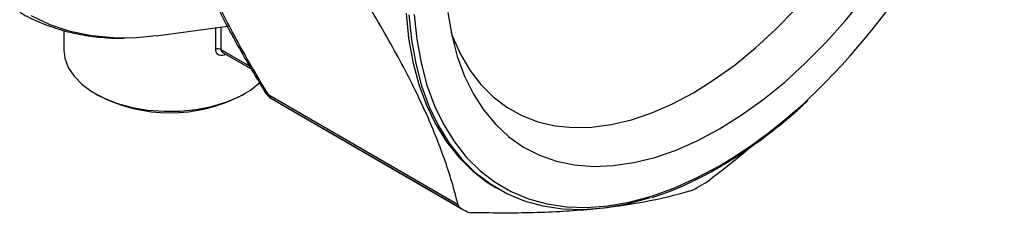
# Model space of a CAD drawing. Header units: inches. Extents: x 1 to 43, y 1 to 33.
# Tile 11 of 14: x 36.86 to 39.878, y 25.775 to 26.367. Entities that reach past the tile are written whole.
import ezdxf

# ---------------------------------------------------------------- set-up
doc = ezdxf.new("R2010")
doc.units = ezdxf.units.IN
doc.header["$LTSCALE"] = 4
doc.header["$MEASUREMENT"] = 0

msp = doc.modelspace()

# ---------------------------------------------------------------- linework, layer by layer
for p, q in [((37.2784, 26.3179), (37.4967, 26.3477)), ((37.4779, 26.2749), (37.4779, 26.3451)), ((36.9958, 26.334), (36.9958, 26.2741)), ((37.46, 26.3427), (37.46, 26.2767)), ((37.5642, 26.2251), (37.4779, 26.2749)), ((37.4809, 26.2679), (37.5675, 26.2179)), ((37.4882, 26.2636), (37.4877, 26.2595)), ((37.4877, 26.2595), (37.4924, 26.2612)), ((37.0909, 26.1415), (37.0993, 26.1367)), ((37.542, 26.1367), (37.5503, 26.1415)), ((38.2036, 25.8012), (37.6234, 26.1362)), ((37.6321, 26.126), (38.2106, 25.792)), ((37.6421, 26.1201), (38.2206, 25.7861)), ((38.3189, 25.8543), (38.3273, 25.8495))]:
    msp.add_line(p, q)
at = {"flags": 128}
for points in [[(39.0049, 26.0331), (39.0717, 26.0748), (39.138, 26.1223), (39.2036, 26.1753), (39.2678, 26.2337), (39.3305, 26.2968), (39.391, 26.3645), (39.4491, 26.4362)], [(37.1842, 26.3109), (37.1475, 26.3114), (37.0797, 26.3179), (37.0148, 26.3313), (36.9531, 26.3517), (36.895, 26.3789)], [(38.0443, 26.387), (38.0522, 26.3104), (38.0654, 26.2377), (38.0837, 26.1693), (38.1071, 26.1057), (38.1354, 26.0471), (38.1685, 25.9939), (38.2061, 25.9464), (38.2481, 25.9049), (38.2943, 25.8696), (38.3189, 25.8543)], [(38.0526, 26.3822), (38.0606, 26.3056), (38.0737, 26.2329), (38.092, 26.1645), (38.1154, 26.1008), (38.1437, 26.0423), (38.1768, 25.9891), (38.2145, 25.9416), (38.2565, 25.9001), (38.3027, 25.8648), (38.3527, 25.8359), (38.4064, 25.8136), (38.4633, 25.7979), (38.5233, 25.789), (38.5858, 25.7869), (38.6507, 25.7917), (38.7175, 25.8033), (38.7859, 25.8216), (38.793, 25.8239)], [(38.0693, 26.3829), (38.076, 26.3154)], [(38.1723, 26.3886), (38.1842, 26.3195), (38.2012, 26.2548), (38.2234, 26.1947), (38.2505, 26.1398), (38.2824, 26.0904), (38.3189, 26.0467), (38.3596, 26.0091), (38.4045, 25.9778), (38.4532, 25.9529), (38.5053, 25.9347), (38.5606, 25.9233), (38.6187, 25.9187), (38.6793, 25.9209), (38.7419, 25.93), (38.8062, 25.9459), (38.8717, 25.9685), (38.9381, 25.9976), (39.0049, 26.0331)], [(38.9249, 26.1439), (38.9889, 26.1838), (39.0524, 26.2295), (39.1151, 26.2807), (39.1766, 26.337), (39.2363, 26.398)], [(37.2784, 26.3179), (37.2179, 26.312), (37.1842, 26.3109)], [(38.076, 26.3154), (38.0772, 26.307), (38.0902, 26.2349), (38.1084, 26.1671), (38.1315, 26.104), (38.1596, 26.046), (38.1924, 25.9933), (38.2297, 25.9462), (38.2714, 25.9051), (38.3171, 25.8701), (38.3667, 25.8414), (38.4199, 25.8193), (38.4764, 25.8038), (38.5358, 25.795), (38.5978, 25.7929), (38.6621, 25.7976), (38.7283, 25.8091), (38.7961, 25.8273), (38.865, 25.852), (38.9348, 25.8832), (39.0049, 25.9206)], [(38.1823, 26.3286), (38.1869, 26.316), (38.2111, 26.2616), (38.24, 26.2123), (38.2735, 26.1687), (38.3114, 26.1309), (38.3533, 26.0992), (38.399, 26.0739), (38.4483, 26.055), (38.5007, 26.0428), (38.5559, 26.0373), (38.6136, 26.0385), (38.6733, 26.0465), (38.7347, 26.0611), (38.7974, 26.0823), (38.861, 26.11), (38.9249, 26.1439)], [(36.9958, 26.2741), (36.9987, 26.249), (37.0091, 26.2209), (37.0268, 26.1941), (37.0514, 26.1692), (37.0823, 26.1467), (37.1188, 26.1272), (37.16, 26.1111), (37.205, 26.0989), (37.2527, 26.0907), (37.302, 26.0869), (37.3517, 26.0874), (37.4007, 26.0924), (37.4478, 26.1015), (37.4919, 26.1148), (37.532, 26.1317), (37.5672, 26.152), (37.5963, 26.1749)]]:
    msp.add_lwpolyline(points, dxfattribs=at)
for centre, radius, start, end in [((37.7646, 27.7215), 2.1996, 313.4544, 343.8815), ((37.5717, 26.2241), 0.00755, 172.7425, 235.96), ((37.3206, 26.5598), 0.4775, 242.3849, 297.6151), ((37.662, 26.1769), 0.0591, 211.6117, 238.6239), ((37.6441, 26.145), 0.0225, 203.072, 237.6292), ((37.8833, 26.5379), 0.4824, 238.6238, 240.0026), ((38.2305, 27.239), 1.529, 300.4303, 313.2165), ((38.2621, 27.0389), 1.3639, 299.3117, 300.6829), ((38.4618, 26.2039), 0.4824, 238.6238, 241.3655)]:
    msp.add_arc(centre, radius, start, end)
for points, knots in [([(37.3267, 26.7776), (37.3319, 26.7567), (37.3433, 26.711), (37.3682, 26.6329), (37.4037, 26.5387), (37.4542, 26.4262), (37.5228, 26.2942), (37.5812, 26.1969), (37.6117, 26.146)], [0, 0, 0, 0, 0.114563, 0.250146, 0.406623, 0.583861, 0.781828, 1, 1, 1, 1]), ([(37.6234, 26.1362), (37.588, 26.1939), (37.5547, 26.2507), (37.4945, 26.3613), (37.4676, 26.415), (37.3979, 26.5695), (37.3658, 26.6642), (37.3456, 26.7503)], [0, 0, 0, 0, 0.25, 0.25, 0.5, 0.5, 1, 1, 1, 1]), ([(38.2036, 25.8012), (38.1921, 25.8483), (38.1782, 25.8948), (38.1449, 25.9889), (38.1256, 26.0366), (38.0809, 26.1355), (38.0554, 26.1867), (37.9969, 26.2954), (37.9639, 26.3529), (37.9258, 26.4154)], [0, 0, 0, 0, 0.25, 0.25, 0.5, 0.5, 0.75, 0.75, 1, 1, 1, 1]), ([(36.8601, 26.3903), (36.8635, 26.3881), (36.8843, 26.3751), (36.9258, 26.3566), (36.9844, 26.3355), (37.0459, 26.3207), (37.1101, 26.3125), (37.1549, 26.3094), (37.1788, 26.3106), (37.1799, 26.3107)], [0, 0, 0, 0, 0.036803, 0.22671, 0.416626, 0.606959, 0.798083, 0.990243, 1, 1, 1, 1]), ([(37.46, 26.2767), (37.46, 26.2708), (37.4656, 26.2587), (37.4798, 26.2568), (37.4877, 26.2595)], [0, 0, 0, 0, 0.054761, 0.1277756, 0.1277756, 0.1277756, 0.1277756]), ([(37.4834, 26.2664), (37.4825, 26.267), (37.4809, 26.2681), (37.4792, 26.2702), (37.4781, 26.2725), (37.478, 26.2741), (37.4779, 26.2749)], [0, 0, 0, 0, 0.274926, 0.53715, 0.77777, 1, 1, 1, 1]), ([(37.6122, 26.1462), (37.613, 26.1448), (37.6153, 26.1403), (37.6202, 26.1378), (37.6234, 26.1362)], [0, 0, 0, 0, 0.334148, 1, 1, 1, 1]), ([(38.7986, 25.8237), (38.8143, 25.8288), (38.8518, 25.8411), (38.9121, 25.8672), (38.979, 25.9011), (39.046, 25.9406), (39.1127, 25.9853), (39.1787, 26.0354), (39.2331, 26.0802), (39.2647, 26.11), (39.2752, 26.1198)], [0, 0, 0, 0, 0.09936, 0.238084, 0.37685, 0.515633, 0.654411, 0.793175, 0.93192, 1, 1, 1, 1]), ([(39.1047, 25.9809), (39.1022, 25.9788), (39.0609, 25.9427), (39.0167, 25.9091), (38.9751, 25.8776)], [0, 0, 0, 0, 0.060257, 1, 1, 1, 1]), ([(38.9161, 25.8435), (38.8696, 25.8299), (38.8223, 25.8188), (38.7242, 25.8005), (38.6733, 25.7934), (38.5653, 25.7827), (38.5082, 25.7791), (38.3848, 25.7755), (38.3185, 25.7754), (38.2454, 25.7771)], [0, 0, 0, 0, 0.25, 0.25, 0.5, 0.5, 0.75, 0.75, 1, 1, 1, 1])]:
    msp.add_open_spline(points, degree=3, knots=knots)
for points in [[(37.4779, 26.2749), (37.4756, 26.2762), (37.4696, 26.278), (37.4629, 26.2775), (37.46, 26.2767)], [(38.9581, 25.866), (38.9634, 25.8692), (38.9692, 25.8731), (38.9751, 25.8776)], [(38.9161, 25.8435), (38.9198, 25.8446), (38.9245, 25.8467), (38.9298, 25.8497)], [(38.2036, 25.8012), (38.2045, 25.7974), (38.2069, 25.7943), (38.2106, 25.792)], [(38.2306, 25.7805), (38.2344, 25.7784), (38.2395, 25.7773), (38.2454, 25.7771)]]:
    msp.add_open_spline(points, degree=3)

doc.saveas('drawing.dxf')
